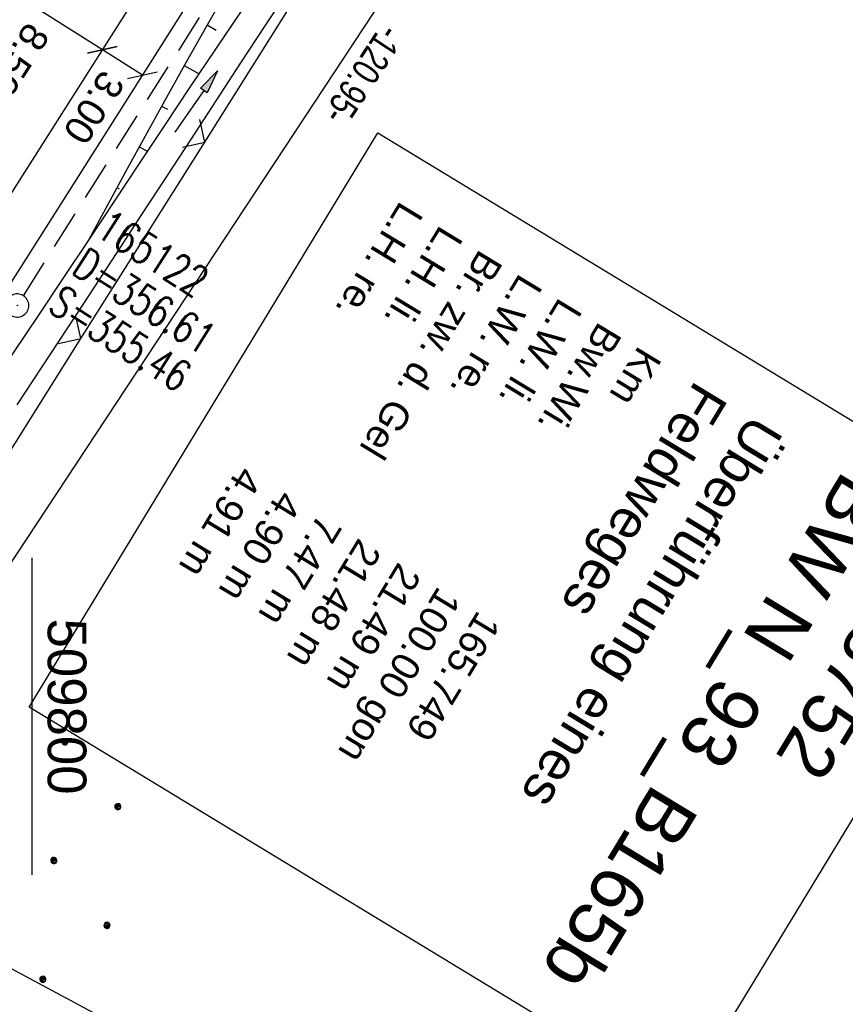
# Model space of a CAD drawing. Extents: x 509601 to 510326, y 459976 to 460916.
# Tile 15 of 39: x 509799 to 509852, y 460112 to 460175. Entities that reach past the tile are written whole.
import ezdxf

# ---------------------------------------------------------------- set-up
doc = ezdxf.new("R2010")
doc.units = 0
doc.header["$LTSCALE"] = 10
doc.header["$MEASUREMENT"] = 0
for name, pattern in [('AUSGEZOGEN', [0]), ('LT00', [0]), ('STRICHLINIE2', [0.375, 0.25, -0.125])]:
    doc.linetypes.add(name, pattern=pattern)
doc.layers.get('0').update_dxf_attribs({"linetype": 'LT00'})
for name, color, linetype in [('--EK_FBR', 1, 'LT00'), ('--EK_Haltung', 7, 'STRICHLINIE2'), ('--EK_Schacht-Text', 5, 'LT00'), ('--EL_DFK_AB_L', 21, 'LT00'), ('--EL_Haltung', 182, 'STRICHLINIE2'), ('ABSTAND', 8, 'LT00'), ('BEMAßUNG', 255, 'Continuous'), ('BW_TEXT_B', 20, 'AUSGEZOGEN'), ('DFK_AB_L', 21, 'LT00'), ('DFK_KATASTER', 250, 'LT00'), ('DFK_NUTZUNG', 250, 'LT00'), ('PFEIL', 140, 'AUSGEZOGEN'), ('V109_AFBR_BAB', 250, 'LT00'), ('V109_BOESCH', 250, 'LT00'), ('V109_BOSCHUNG', 250, 'LT00'), ('V109_GRABEN', 250, 'LT00'), ('V109_KA_PRUF', 182, 'LT00'), ('V109_LD_MARK', 250, 'LT00'), ('V109_ZAUN', 40, 'LT00'), ('V110_RASTER', 250, 'LT00')]:
    doc.layers.add(name, color=color, linetype=linetype)
doc.styles.add('Arial', font='ARIAL.TTF')
doc.styles.add('Beschrift', font='ARIAL.TTF')
doc.styles.add('schachtbeschriftung', font='romans.shx', dxfattribs={"width": 0.75, "height": 2})
doc.styles.get("Standard").update_dxf_attribs({"font": 'ARIAL.TTF'})

# ---------------------------------------------------------------- blocks, each defined once
blk = doc.blocks.new('Ackerland7')
at = {"layer": 'DFK_NUTZUNG', "color": 0, "linetype": 'ByBlock'}
for p, q in [((-4, 3.928), (-4, 3.67)), ((-3.95, 3.628), (-3.95, 3.97)), ((-3.9, 3.99), (-3.9, 3.607)), ((-3.85, 3.601), (-3.85, 3.997)), ((-3.8, 3.99), (-3.8, 3.607)), ((-3.75, 3.628), (-3.75, 3.97)), ((-3.7, 3.928), (-3.7, 3.67)), ((3.7, 3.929), (3.7, 3.671)), ((3.75, 3.629), (3.75, 3.971)), ((3.8, 3.992), (3.8, 3.608)), ((3.85, 3.602), (3.85, 3.998)), ((3.9, 3.992), (3.9, 3.608)), ((3.95, 3.629), (3.95, 3.971)), ((4, 3.929), (4, 3.671)), ((-3.65, 3.798), (-3.65, 3.8)), ((4.05, 3.799), (4.05, 3.801)), ((-7.85, 0.129), (-7.85, -0.129)), ((-7.8, -0.171), (-7.8, 0.171)), ((-7.75, 0.192), (-7.75, -0.192)), ((-7.7, -0.198), (-7.7, 0.198)), ((-7.65, 0.192), (-7.65, -0.192)), ((-7.6, -0.171), (-7.6, 0.171)), ((-7.55, 0.129), (-7.55, -0.129)), ((-7.5, -0.001), (-7.5, 0.001)), ((-0.15, 0.129), (-0.15, -0.129)), ((-0.1, -0.171), (-0.1, 0.171)), ((-0.05, 0.192), (-0.05, -0.192)), ((0, -0.198), (0, 0.198)), ((0.05, 0.192), (0.05, -0.192)), ((0.1, -0.171), (0.1, 0.171)), ((0.15, 0.129), (0.15, -0.129)), ((0.2, -0.001), (0.2, 0.001)), ((7.55, 0.129), (7.55, -0.129)), ((7.6, -0.171), (7.6, 0.171)), ((7.65, 0.192), (7.65, -0.192)), ((7.7, -0.198), (7.7, 0.198)), ((7.75, 0.192), (7.75, -0.192)), ((7.8, -0.171), (7.8, 0.171)), ((7.85, 0.129), (7.85, -0.129)), ((7.9, -0.001), (7.9, 0.001)), ((-4, -3.671), (-4, -3.929)), ((-3.95, -3.971), (-3.95, -3.629)), ((-3.9, -3.608), (-3.9, -3.992)), ((-3.85, -3.998), (-3.85, -3.602)), ((-3.8, -3.608), (-3.8, -3.992)), ((-3.75, -3.971), (-3.75, -3.629)), ((-3.7, -3.671), (-3.7, -3.929)), ((-3.65, -3.801), (-3.65, -3.799)), ((3.7, -3.671), (3.7, -3.929)), ((3.75, -3.971), (3.75, -3.629)), ((3.8, -3.608), (3.8, -3.992)), ((3.85, -3.998), (3.85, -3.602)), ((3.9, -3.608), (3.9, -3.992)), ((3.95, -3.971), (3.95, -3.629)), ((4, -3.671), (4, -3.929)), ((4.05, -3.801), (4.05, -3.799))]:
    blk.add_line(p, q, dxfattribs=at)
for points in [[(-3.65, 3.799), (-3.67, 3.886), (-3.725, 3.955), (-3.805, 3.994), (-3.894, 3.994), (-3.975, 3.955), (-4.03, 3.886), (-4.05, 3.799), (-4.03, 3.712), (-3.975, 3.642), (-3.894, 3.604), (-3.805, 3.604), (-3.725, 3.642), (-3.67, 3.712), (-3.65, 3.799)], [(4.05, 3.8), (4.03, 3.887), (3.975, 3.956), (3.894, 3.995), (3.805, 3.995), (3.725, 3.956), (3.67, 3.887), (3.65, 3.8), (3.67, 3.713), (3.725, 3.644), (3.805, 3.605), (3.894, 3.605), (3.975, 3.644), (4.03, 3.713), (4.05, 3.8)], [(-7.5, 0), (-7.52, 0.087), (-7.575, 0.156), (-7.655, 0.195), (-7.744, 0.195), (-7.825, 0.156), (-7.88, 0.087), (-7.9, 0)], [(0.2, 0), (0.18, 0.087), (0.125, 0.156), (0.045, 0.195), (-0.044, 0.195), (-0.125, 0.156), (-0.18, 0.087), (-0.2, 0)], [(-0.2, 0), (-0.18, -0.087), (-0.125, -0.156), (-0.044, -0.195), (0.045, -0.195), (0.125, -0.156), (0.18, -0.087), (0.2, 0)], [(7.9, 0), (7.88, 0.087), (7.825, 0.156), (7.744, 0.195), (7.655, 0.195), (7.575, 0.156), (7.52, 0.087), (7.5, 0)], [(7.5, 0), (7.52, -0.087), (7.575, -0.156), (7.655, -0.195), (7.744, -0.195), (7.825, -0.156), (7.88, -0.087), (7.9, 0)], [(-7.9, 0), (-7.88, -0.087), (-7.825, -0.156), (-7.744, -0.195), (-7.655, -0.195), (-7.575, -0.156), (-7.52, -0.087), (-7.5, 0)], [(-3.65, -3.8), (-3.67, -3.713), (-3.725, -3.644), (-3.805, -3.605), (-3.894, -3.605), (-3.975, -3.644), (-4.03, -3.713), (-4.05, -3.8), (-4.03, -3.887), (-3.975, -3.956), (-3.894, -3.995), (-3.805, -3.995), (-3.725, -3.956), (-3.67, -3.887), (-3.65, -3.8)], [(4.05, -3.8), (4.03, -3.713), (3.975, -3.644), (3.894, -3.605), (3.805, -3.605), (3.725, -3.644), (3.67, -3.713), (3.65, -3.8), (3.67, -3.887), (3.725, -3.956), (3.805, -3.995), (3.894, -3.995), (3.975, -3.956), (4.03, -3.887), (4.05, -3.8)]]:
    blk.add_lwpolyline(points, dxfattribs=at)
blk = doc.blocks.new('Pfreil3')
at = {"layer": 'PFEIL'}
blk.add_hatch(color=256, dxfattribs=at).paths.add_polyline_path([(-1.549, 0.273), (-1.549, -0.273), (0, 0)])
for p, q in [((-1.549, 0), (-4.831, 0)), ((-1.549, -0.273), (-1.549, 0.273)), ((-1.549, 0.273), (0, 0)), ((0, 0), (-1.549, -0.273))]:
    blk.add_line(p, q, dxfattribs=at)
blk = doc.blocks.new('SYMB0003')
at = {"color": 0, "linetype": 'ByBlock'}
for p, q in [((-0.015712, 0), (0.010166, 0.012015)), ((0, -0.021257), (-0.015712, 0)), ((0.010166, 0.012015), (0, -0.021257))]:
    blk.add_line(p, q, dxfattribs=at)
for points in [[(-0.031395, 0.499013), (-0.093691, 0.491144), (-0.154509, 0.475528), (-0.21289, 0.452414), (-0.267913, 0.422164), (-0.318712, 0.385257), (-0.364484, 0.342274), (-0.404509, 0.293893), (-0.438154, 0.240877), (-0.464888, 0.184062), (-0.484292, 0.124345), (-0.496058, 0.062667), (-0.5, 0)], [(0.5, 0), (0.496057, 0.062667), (0.484292, 0.124345), (0.464888, 0.184062), (0.438153, 0.240877), (0.404509, 0.293893), (0.364484, 0.342274), (0.318712, 0.385257), (0.267913, 0.422164), (0.21289, 0.452414), (0.154509, 0.475528), (0.093691, 0.491144), (0.031395, 0.499013), (-0.031395, 0.499013)], [(-0.5, 0), (-0.496058, -0.062667), (-0.484292, -0.124345), (-0.464888, -0.184062), (-0.438154, -0.240877), (-0.404509, -0.293893), (-0.364485, -0.342274), (-0.318712, -0.385257), (-0.267914, -0.422164), (-0.21289, -0.452414), (-0.154509, -0.475529), (-0.093691, -0.491144), (-0.031395, -0.499014), (0.031395, -0.499014)], [(0.031395, -0.499014), (0.093691, -0.491144), (0.154509, -0.475529), (0.21289, -0.452414), (0.267914, -0.422164), (0.318712, -0.385257), (0.364485, -0.342274), (0.404509, -0.293893), (0.438154, -0.240877), (0.464889, -0.184062), (0.484292, -0.124345), (0.496058, -0.062667), (0.5, 0)]]:
    blk.add_lwpolyline(points, dxfattribs=at)
blk = doc.blocks.new('_Oblique')
at = {"color": 0, "linetype": 'ByBlock', "lineweight": -2}
blk.add_line((-0.5, -0.5), (0.5, 0.5), dxfattribs=at)
blk = doc.blocks.new('SYMB0024')
at = {"color": 0, "linetype": 'ByBlock'}
for p, q in [((-0.5, 0.5), (0, 0)), ((0, 0), (0.5, 0.5))]:
    blk.add_line(p, q, dxfattribs=at)

msp = doc.modelspace()

# ---------------------------------------------------------------- linework, layer by layer
at = {"layer": '--EK_FBR'}
msp.add_lwpolyline([(509850.935, 460240.657), (509838.386, 460220.89), (509824.978, 460199.737), (509813.847, 460182.199), (509801.449, 460162.611), (509788.774, 460142.663), (509775.887, 460122.371), (509770.61, 460114.119), (509765.791, 460106.519), (509762.095, 460100.744), (509750.657, 460082.677), (509737.856, 460062.627)], dxfattribs=at)
at = {"layer": 'BEMAßUNG'}
for p, q in [((509804.53, 460173.201), (509797.41, 460177.724)), ((509807.112, 460171.561), (509804.53, 460173.201))]:
    msp.add_line(p, q, dxfattribs=at)
at = {"layer": 'DFK_AB_L'}
msp.add_line((509786.283, 460121.326), (509852.008, 460221.063), dxfattribs=at)
at = {"layer": 'DFK_KATASTER'}
msp.add_line((509786.531, 460120.346), (509807.699, 460109.014), dxfattribs=at)
at = {"layer": 'V109_AFBR_BAB'}
msp.add_lwpolyline([(509850.935, 460240.657), (509838.386, 460220.89), (509824.978, 460199.737), (509813.847, 460182.199), (509801.449, 460162.611), (509788.774, 460142.663), (509775.887, 460122.371), (509770.61, 460114.119), (509765.791, 460106.519), (509762.095, 460100.744), (509750.657, 460082.677), (509737.856, 460062.627)], dxfattribs=at)
at = {"layer": 'V109_BOESCH'}
msp.add_lwpolyline([(509812.532, 460176.97), (509811.227, 460174.697), (509809.937, 460172.415), (509808.661, 460170.125), (509807.395, 460167.829), (509806.136, 460165.529), (509804.883, 460163.225), (509803.632, 460160.92)], dxfattribs=at)
at = {"layer": 'V109_BOSCHUNG'}
for p, q in [((509811.294, 460174.815), (509811.868, 460174.485)), ((509809.815, 460172.196), (509810.772, 460171.661)), ((509808.354, 460169.571), (509808.73, 460169.364)), ((509806.907, 460166.94), (509807.441, 460166.651)), ((509805.47, 460164.306), (509805.623, 460164.224)), ((509804.039, 460161.67), (509804.107, 460161.633))]:
    msp.add_line(p, q, dxfattribs=at)
at = {"layer": 'V109_GRABEN'}
for points in [[(509816.673, 460177.257), (509815.061, 460174.815), (509813.456, 460172.368), (509811.855, 460169.919), (509810.258, 460167.467), (509808.662, 460165.015), (509807.065, 460162.563), (509805.467, 460160.112), (509803.319, 460156.83), (509801.166, 460153.552), (509799.008, 460150.277)], [(509813.487, 460175.713), (509811.833, 460173.255), (509810.187, 460170.792), (509808.546, 460168.325), (509806.908, 460165.857), (509805.271, 460163.388), (509803.632, 460160.92), (509802.016, 460158.494), (509800.398, 460156.069), (509798.779, 460153.645), (509797.161, 460151.22), (509795.546, 460148.794), (509793.936, 460146.364), (509792.332, 460143.93), (509790.736, 460141.491), (509788.914, 460138.682), (509787.103, 460135.867), (509785.301, 460133.045), (509783.507, 460130.219), (509781.718, 460127.389), (509779.932, 460124.556), (509778.149, 460121.723), (509772.034, 460113.261)]]:
    msp.add_lwpolyline(points, dxfattribs=at)
at = {"layer": 'V109_LD_MARK'}
msp.add_lwpolyline([(509725.844, 460049.574), (509728.672, 460054.019), (509735.084, 460064.092), (509741.498, 460074.164), (509747.914, 460084.235), (509754.33, 460094.306), (509760.746, 460104.376), (509767.161, 460114.448), (509773.575, 460124.519), (509779.988, 460134.593), (509786.398, 460144.667), (509797.226, 460161.7), (509808.046, 460178.738), (509818.858, 460195.78), (509829.663, 460212.828), (509840.46, 460229.88), (509851.251, 460246.936)], dxfattribs=at)
at = {"layer": 'V109_ZAUN'}
for p, q in [((509811.142, 460167.251), (509819.134, 460179.944)), ((509803.151, 460154.557), (509811.142, 460167.251)), ((509795.159, 460141.863), (509803.151, 460154.557))]:
    msp.add_line(p, q, dxfattribs=at)
at = {"layer": 'V110_RASTER'}
msp.add_line((509800, 460119.92), (509800, 460140.393), dxfattribs=at)

# ---------------------------------------------------------------- block references
at = {"layer": 'BEMAßUNG', "xscale": 1.4, "yscale": 1.4, "zscale": 1.4}
for p, rotation in [((509804.53, 460173.201), 147.575704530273), ((509804.53, 460173.201), 327.575704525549), ((509807.112, 460171.561), 327.575704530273)]:
    msp.add_blockref('_Oblique', p, dxfattribs=dict(at, rotation=rotation))
at = {"layer": 'DFK_NUTZUNG', "rotation": 264.7376999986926}
msp.add_blockref('Ackerland7', (509801.396, 460120.838), dxfattribs=at)
at = {"layer": 'PFEIL', "rotation": 55.40445914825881}
msp.add_blockref('Pfreil3', (509811.961, 460171.856), dxfattribs=at)
at = {"layer": 'V109_KA_PRUF', "xscale": 1.500000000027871, "yscale": 1.5, "zscale": 1.5, "rotation": 238.730399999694}
msp.add_blockref('SYMB0003', (509799.035, 460156.692), dxfattribs=at)
at = {"layer": 'V109_ZAUN', "xscale": 2.100000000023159, "yscale": 2.099999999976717, "zscale": 2.1, "rotation": 57.80363999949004}
for p in [(509811.142, 460167.251), (509803.151, 460154.557)]:
    msp.add_blockref('SYMB0024', p, dxfattribs=at)

# ---------------------------------------------------------------- texts
at = {"layer": 'ABSTAND', "width": 0.75}
msp.add_text(' -120.95-', height=1.8, rotation=-123.38519, dxfattribs=at).set_placement((509822.875, 460175.419))
at = {"layer": 'BEMAßUNG', "char_height": 1.8, "attachment_point": 5, "rotation": 237.5757, "style": 'Arial'}
for s, insert in [('\\A1;8.50', (509799.126, 460172.561)), ('\\A1;3.00', (509803.979, 460169.482))]:
    msp.add_mtext(s, dxfattribs=dict(at, insert=insert))
at = {"layer": 'V110_RASTER', "width": 0.976}
msp.add_text(' 509800', height=2.5, rotation=-89.99964, dxfattribs=at).set_placement((509801, 460137.42))

# ---------------------------------------------------------------- next in the draw order: texts
at = {"layer": 'BW_TEXT_B', "insert": (509860.376, 460141.288), "char_height": 2, "width": 37.52203, "attachment_point": 1, "rotation": 238.7304, "style": 'Beschrift', "bg_fill": 3, "box_fill_scale": 1.5, "bg_fill_color": 256, "bg_fill_transparency": 0}
msp.add_mtext('{\\Funir_o|c0;\\H1.75x;6738752\\fArial|b0|i0|c238|p34;\\H0.5714x;\\P\\H1.75x;BW N_93_B1\\fArial|b0|i0|c0|p34;65b\\fArial|b0|i0|c238|p34;\\W0.8;\\P\\H0.3714x;\\W1;\\P\\H1.924x;Überführung \\fArial|b0|i0|c0|p34;eines\\PFeldweges\\fArial|b0|i0|c238|p34;\\P\\H0.1999x;\\P\\pt8,20;\\H3.602x;K\\fArial|b0|i0|c0|p34;m^I^I\\fArial|b0|i0|c238|p34;1\\fArial|b0|i0|c0|p34;65.749\\fArial|b0|i0|c238|p34;\\PBw.Wi\\fArial|b0|i0|c0|p34;.^I^I100.00\\fArial|b0|i0|c238|p34; gon\\P\\pt20;\\fArial|b0|i0|c0|p34;L.W. li. ^I21.49 \\fArial|b0|i0|c238|p34;m\\fArial|b0|i0|c0|p34;\\PL.W. re. ^I21.48 m\\fArial|b0|i0|c238|p34;\\PBr. zw. d. Gel\\fArial|b0|i0|c0|p34;^I7.47\\fArial|b0|i0|c238|p34; m\\P\\fArial|b0|i0|c0|p34;L.H. li. ^I4.90\\fArial|b0|i0|c238|p34; m\\fArial|b0|i0|c0|p34;\\PL.H. re. ^I4.91 m}', dxfattribs=at)

# ---------------------------------------------------------------- next in the draw order: linework, layer by layer
at = {"layer": '--EK_Haltung'}
msp.add_line((509799.436, 460157.326), (509825.472, 460198.499), dxfattribs=at)
at = {"layer": '--EL_DFK_AB_L'}
msp.add_line((509786.283, 460121.326), (509852.008, 460221.063), dxfattribs=at)
at = {"layer": '--EL_Haltung'}
msp.add_line((509799.436, 460157.326), (509825.472, 460198.499), dxfattribs=at)
at = {"layer": 'BW_TEXT_B'}
msp.add_lwpolyline([(509864.376, 460142.311), (509841.847, 460105.213), (509799.796, 460130.749), (509822.325, 460167.848)], close=True, dxfattribs=at)

# ---------------------------------------------------------------- next in the draw order: texts
at = {"layer": '--EK_Schacht-Text', "style": 'schachtbeschriftung', "width": 0.75}
for s, p in [('165122', (509803.993, 460161.259)), ('D=356.61', (509802.454, 460158.825)), ('S=355.46', (509800.915, 460156.39))]:
    msp.add_text(s, height=2, rotation=-32.30705, dxfattribs=at).set_placement(p)

doc.saveas('drawing.dxf')
